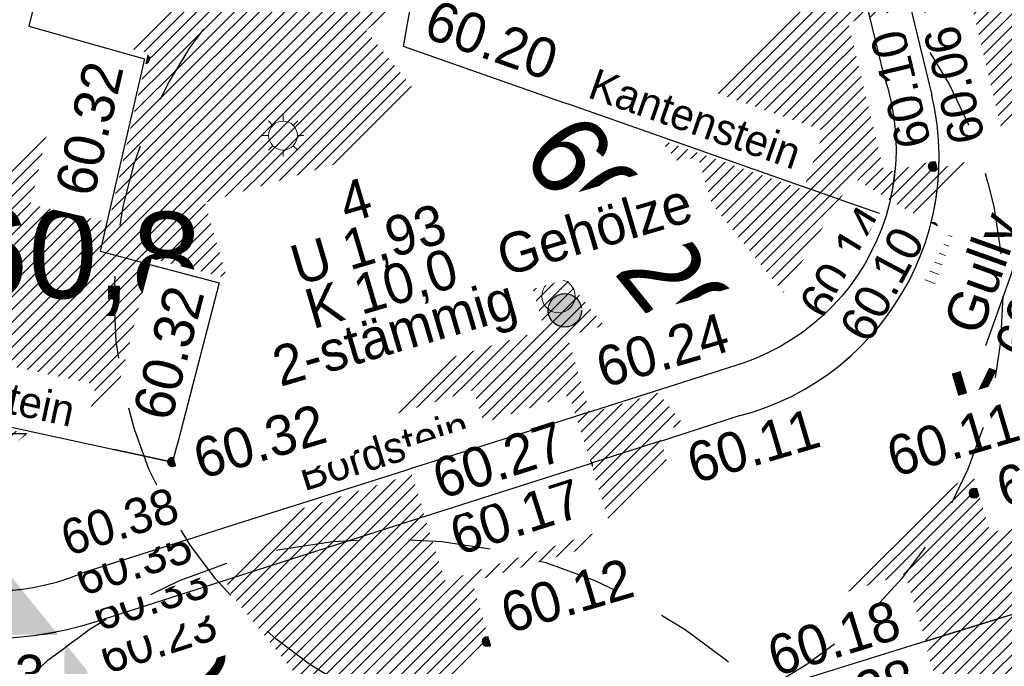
# Model space of a CAD drawing. Header units: millimetres. Extents: x 32365810 to 32368499, y 5620272 to 5622478.
# Tile 158 of 249: x 32366721 to 32366732, y 5620686 to 5620693. Entities that reach past the tile are written whole.
import ezdxf

# ---------------------------------------------------------------- set-up
doc = ezdxf.new("R2010")
doc.units = ezdxf.units.MM
for name, pattern in [('1000.100', [0]), ('1000.220', [1.5, 0.925, -0.575]), ('BAULINIE2', [7, 3.5, -1, 0.25, -1, 0.25, -1])]:
    doc.linetypes.add(name, pattern=pattern)
doc.layers.get('0').update_dxf_attribs({"color": 1, "linetype": 'CONTINUOUS'})
for name, color, linetype in [('_HB_Baumsatzung', 251, 'CONTINUOUS'), ('_HB_Koordinat_Kreuz', 7, 'CONTINUOUS'), ('_K_Höhen_ gemessen (NHN)', 251, 'CONTINUOUS'), ('_K_Topographie_ örtl. Aufnahme', 251, 'CONTINUOUS'), ('BAULINIE_B', 7, 'CONTINUOUS'), ('BAULINIE_FA', 1, 'CONTINUOUS'), ('BAULINIE_GL', 7, 'CONTINUOUS'), ('BESONDERE-VERKEHRSFLÄCHEN_FA', 40, 'CONTINUOUS'), ('KERNGEBIETE_FA', 42, 'CONTINUOUS'), ('UMGR_BESONDERE-VERKEHRSFLÄCHEN', 7, 'CONTINUOUS'), ('UMGR_KERNGEBIETE', 7, 'CONTINUOUS')]:
    doc.layers.add(name, color=color, linetype=linetype)
doc.layers.add('_HB_geplanteGeländehöhe_', color=5, linetype='CONTINUOUS', lineweight=30)
for name, color, linetype, transparency in [('Beschriftung Kanalbestand (AMT 66)', 7, 'CONTINUOUS', 0.75), ('Beschriftung Topographie', 7, 'CONTINUOUS', 0.75), ('Bäume_ gemessen', 7, 'CONTINUOUS', 0.75), ('Höhen_ gemessen (NHN)', 7, 'CONTINUOUS', 0.75), ('Höhentexte_ gemessen (NHN)', 7, 'CONTINUOUS', 0.75), ('Symbole Topographie', 7, 'CONTINUOUS', 0.75), ('Topographie_ örtl. Aufnahme', 7, 'CONTINUOUS', 0.75), ('weitere Entwässerungsleitungen', 7, 'CONTINUOUS', 0.75)]:
    doc.layers.add(name, color=color, linetype=linetype, transparency=transparency)
doc.styles.add('Arial', font='arial.ttf')
doc.styles.add('Baumdaten_ grün', font='GOTHIC.TTF')
doc.styles.add('Beschriftung Topographie_ blau', font='GOTHIC.TTF')
doc.styles.add('Höhe NHN_ gemessen_ blau', font='GOTHIC.TTF')
doc.styles.add('Höhe NHN_ gemessen_ schwarz', font='GOTHIC.TTF')
doc.styles.add('Kanal_ Höhe_ NHN (Deckel_Sohle)_ lila', font='GOTHIC.TTF')

# ---------------------------------------------------------------- blocks, each defined once
blk = doc.blocks.new('S1000.258')
at = {"lineweight": -2}
blk.add_hatch(color=0, dxfattribs=at).paths.add_polyline_path([(-0.5, -0.5), (-0.5, 0.5), (0.5, 0.5), (0.5, -0.5)], flags=0)
blk = doc.blocks.new('S1000.15')
at = {"color": 0, "lineweight": -2}
for p, q in [((-0.5, 0.05), (-0.485, 0.1)), ((0.495, 0.05), (-0.5, 0.05)), ((-0.5, -0.05), (-0.5, 0)), ((-0.5, 0), (0.5, 0)), ((-0.485, 0.1), (0.49, 0.1)), ((-0.475, 0.15), (-0.455, 0.2)), ((0.475, 0.15), (-0.475, 0.15)), ((-0.455, 0.2), (0.455, 0.2)), ((-0.43, 0.25), (-0.4, 0.3)), ((0.43, 0.25), (-0.43, 0.25)), ((-0.4, 0.3), (0.395, 0.3)), ((-0.355, 0.35), (-0.295, 0.4)), ((0.36, 0.35), (-0.355, 0.35)), ((-0.295, 0.4), (0.3, 0.4)), ((0.22, 0.45), (-0.215, 0.45)), ((0.3, 0.4), (0.22, 0.45)), ((0.395, 0.3), (0.36, 0.35)), ((0.455, 0.2), (0.43, 0.25)), ((0.49, 0.1), (0.475, 0.15)), ((0.5, 0), (0.495, 0.05)), ((0.495, -0.05), (-0.5, -0.05)), ((-0.475, -0.15), (-0.49, -0.1)), ((-0.49, -0.1), (0.485, -0.1)), ((0.475, -0.15), (-0.475, -0.15)), ((-0.43, -0.25), (-0.455, -0.2)), ((-0.455, -0.2), (0.46, -0.2)), ((0.425, -0.25), (-0.43, -0.25)), ((-0.355, -0.35), (-0.4, -0.3)), ((-0.4, -0.3), (0.395, -0.3)), ((0.345, -0.35), (-0.355, -0.35)), ((-0.205, -0.45), (-0.29, -0.4)), ((-0.29, -0.4), (0.285, -0.4)), ((0.2, -0.45), (-0.205, -0.45)), ((0.285, -0.4), (0.345, -0.35)), ((0.395, -0.3), (0.425, -0.25)), ((0.46, -0.2), (0.475, -0.15)), ((0.485, -0.1), (0.495, -0.05))]:
    blk.add_line(p, q, dxfattribs=at)
blk.add_circle((0, 0), 0.5, dxfattribs=at)
blk = doc.blocks.new('x')
at = {"layer": '_HB_geplanteGeländehöhe_', "linetype": 'ByBlock'}
for points in [[(32366248.4915, 5621987.0596), (32366249.4915, 5621988.0596)], [(32366248.4915, 5621988.0596), (32366249.4915, 5621987.0596)]]:
    blk.add_lwpolyline(points, dxfattribs=at)
blk = doc.blocks.new('S1000.265')
at = {"color": 0, "lineweight": -2}
blk.add_circle((0, 0), 0.5, dxfattribs=at)
blk = doc.blocks.new('S1000.461')
at = {"color": 0, "lineweight": -2}
for p, q in [((0, 0.345), (0, 0.5)), ((-0.245, 0.245), (-0.35, 0.35)), ((0.245, 0.245), (0.35, 0.35)), ((-0.345, 0), (-0.5, 0)), ((0.345, 0), (0.5, 0)), ((-0.245, -0.245), (-0.35, -0.35)), ((0, -0.345), (0, -0.5)), ((0.245, -0.245), (0.35, -0.35))]:
    blk.add_line(p, q, dxfattribs=at)
blk.add_circle((0, 0), 0.345, dxfattribs=at)
blk = doc.blocks.new('S1000.507', base_point=(0, -0.25))
at = {"color": 0, "lineweight": -2}
for p, q in [((-0.5, 0.25), (-0.3, 0.25)), ((-0.5, -0.25), (-0.5, 0.25)), ((-0.3, 0.25), (-0.1, 0.25)), ((-0.3, 0.25), (-0.3, -0.25)), ((-0.1, 0.25), (0.1, 0.25)), ((-0.1, 0.25), (-0.1, -0.25)), ((0.1, 0.25), (0.3, 0.25)), ((0.1, 0.25), (0.1, -0.25)), ((0.3, 0.25), (0.5, 0.25)), ((0.3, 0.25), (0.3, -0.25)), ((0.5, 0.25), (0.5, -0.25)), ((-0.3, -0.25), (-0.5, -0.25)), ((-0.1, -0.25), (-0.3, -0.25)), ((0.1, -0.25), (-0.1, -0.25)), ((0.3, -0.25), (0.1, -0.25)), ((0.5, -0.25), (0.3, -0.25))]:
    blk.add_line(p, q, dxfattribs=at)

msp = doc.modelspace()

# ---------------------------------------------------------------- hatches: boundary and pattern name
at = {"layer": 'BESONDERE-VERKEHRSFLÄCHEN_FA', "true_color": 0xffd24a}
h = msp.add_hatch(dxfattribs=at)
h.set_pattern_fill('AWS_VBZF', color=41, scale=0.5, style=0, pattern_type=2)
h.set_pattern_definition([(45, (503.2695, -1357.6963), (0, 7.0710678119), [5.2, -4.8]), (45, (503.128, -1357.6963), (0, 7.0710678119), [5.4, -4.6]), (45, (502.9867, -1357.6963), (0, 7.0710678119), [5.6, -4.4]), (45, (502.8453, -1357.6963), (0, 7.0710678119), [5.8, -4.2]), (45, (502.704, -1357.6963), (0, 7.0710678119), [6, -4]), (45, (502.5624, -1357.6963), (0, 7.0710678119), [6.2, -3.8]), (45, (502.421, -1357.6963), (0, 7.0710678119), [6.4, -3.6]), (45, (502.2796, -1357.6963), (0, 7.0710678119), [6.6, -3.4]), (45, (502.138, -1357.6963), (0, 7.0710678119), [6.8, -3.2]), (45, (501.9967, -1357.6963), (0, 7.0710678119), [7, -3]), (45, (501.8553, -1357.6963), (0, 7.0710678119), [7.2, -2.8]), (45, (501.714, -1357.6963), (0, 7.0710678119), [7.4, -2.6]), (45, (501.5725, -1357.6963), (0, 7.0710678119), [7.6, -2.4]), (45, (501.431, -1357.6963), (0, 7.0710678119), [7.8, -2.2]), (45, (501.2896, -1357.6963), (0, 7.0710678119), [8, -2]), (45, (501.148, -1357.6963), (0, 7.0710678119), [8.2, -1.8]), (45, (501.007, -1357.6963), (0, 7.0710678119), [8.4, -1.6]), (45, (500.8654, -1357.6963), (0, 7.0710678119), [8.6, -1.4]), (45, (500.724, -1357.6963), (0, 7.0710678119), [8.8, -1.2]), (45, (500.5825, -1357.6963), (0, 7.0710678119), [9, -1]), (45, (500.441, -1357.6963), (0, 7.0710678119), [9.2, -0.8]), (45, (500.2997, -1357.6963), (0, 7.0710678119), [9.4, -0.6]), (45, (500.1583, -1357.6963), (0, 7.0710678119), [9.6, -0.4]), (45, (500.017, -1357.6963), (7.0710678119, 0), [9.8, -0.2]), (45, (503.411, -1357.6963), (7.0710678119, 0), [5, -5]), (45, (499.8754, -1357.6963), (7.0710678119, 0), [10]), (45, (499.8754, -1353.171), (7.0710678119, 0), [3.6, -6.4]), (45, (499.8754, -1353.3123), (7.0710678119, 0), [3.8, -6.2]), (45, (499.8754, -1353.4537), (7.0710678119, 0), [4, -6]), (45, (499.8754, -1353.595), (7.0710678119, 0), [4.2, -5.8]), (45, (499.8754, -1353.7365), (7.0710678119, 0), [4.4, -5.6]), (45, (499.8754, -1353.878), (7.0710678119, 0), [4.6, -5.4]), (45, (499.8754, -1354.0194), (0, 7.0710678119), [4.8, -5.2]), (45, (499.8754, -1354.161), (7.0710678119, 0), [5, -5]), (45, (499.8754, -1352.605), (7.0710678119, 0), [2.8, -7.2]), (45, (499.8754, -1352.7466), (7.0710678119, 0), [3, -7]), (45, (499.8754, -1352.888), (7.0710678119, 0), [3.2, -6.8]), (45, (499.8754, -1353.0294), (7.0710678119, 0), [3.4, -6.6]), (45, (499.8754, -1351.191), (7.0710678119, 0), [0.8, -9.2]), (45, (499.8754, -1351.0495), (7.0710678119, 0), [0.6, -9.4]), (45, (499.8754, -1351.191), (7.0710678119, 0), [0.8, -9.2]), (45, (499.8754, -1351.3324), (7.0710678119, 0), [1, -9]), (45, (499.8754, -1351.474), (7.0710678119, 0), [1.2, -8.8]), (45, (499.8754, -1351.615), (7.0710678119, 0), [1.4, -8.6]), (45, (499.8754, -1351.7566), (7.0710678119, 0), [1.6, -8.4]), (45, (499.8754, -1352.0395), (7.0710678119, 0), [2, -8]), (45, (499.8754, -1352.181), (7.0710678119, 0), [2.2, -7.8]), (45, (499.8754, -1352.3223), (7.0710678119, 0), [2.4, -7.6]), (45, (499.8754, -1352.464), (7.0710678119, 0), [2.6, -7.4]), (45, (499.8754, -1351.898), (7.0710678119, 0), [1.8, -8.2]), (45, (499.8754, -1350.908), (7.0710678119, 0), [0.4, -9.6]), (45, (499.8754, -1350.7667), (0, 7.0710678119), [0.2, -9.8])])
h.paths.add_polyline_path([(32366719.822, 5620688.519), (32366731.141, 5620675.184), (32366714.38, 5620662.955), (32366717.806, 5620652.197), (32366724.425, 5620654.23), (32366743.458, 5620659.979), (32366743.725, 5620660.059), (32366743.171, 5620661.733), (32366730.043, 5620701.379), (32366716.085, 5620718.811), (32366713.246, 5620722.932), (32366709.467, 5620727.587), (32366703.425, 5620722.755), (32366707.124, 5620717.592), (32366707.748, 5620715.425), (32366708.884, 5620711.48), (32366711.265, 5620712.478)], flags=0)
at = {"layer": 'KERNGEBIETE_FA'}
msp.add_hatch(color=256, dxfattribs=at).paths.add_polyline_path([(32366705.267, 5620656.307), (32366714.38, 5620662.955), (32366731.141, 5620675.184), (32366719.822, 5620688.519), (32366711.265, 5620712.478), (32366708.884, 5620711.48), (32366707.748, 5620715.425), (32366707.124, 5620717.592), (32366703.474, 5620722.687), (32366703.425, 5620722.755), (32366709.467, 5620727.587), (32366713.246, 5620722.932), (32366716.085, 5620718.811), (32366730.043, 5620701.379), (32366743.171, 5620661.733), (32366767.913, 5620669.955), (32366773.881, 5620671.894), (32366779.86, 5620673.837), (32366785.793, 5620675.727), (32366799.353, 5620680.172), (32366795.233, 5620696.617), (32366793.466, 5620703.78), (32366791.885, 5620710.186), (32366791.82, 5620710.458), (32366791.328, 5620712.5), (32366791.327, 5620712.501), (32366782.882, 5620747.49), (32366782.33, 5620749.774), (32366779.279, 5620762.41), (32366774.371, 5620775.593), (32366766.33, 5620772.553), (32366764.579, 5620776.187), (32366756.702, 5620771.881), (32366748.389, 5620767.337), (32366745.667, 5620765.883), (32366742.576, 5620764.232), (32366735.266, 5620760.328), (32366720.118, 5620752.237), (32366714.041, 5620748.991), (32366709.901, 5620746.78), (32366711.231, 5620744.449), (32366709.678, 5620743.191), (32366707.114, 5620741.114), (32366705.598, 5620739.886), (32366701.909, 5620736.897), (32366695.975, 5620732.09), (32366692.104, 5620728.954), (32366687.066, 5620724.769), (32366682.406, 5620721.072), (32366679.916, 5620719.08), (32366678.887, 5620718.272), (32366674.395, 5620714.748), (32366668.389, 5620710.034), (32366659.344, 5620702.84), (32366658.967, 5620703.306), (32366649.894, 5620695.982), (32366654.864, 5620689.785), (32366667.729, 5620679.629), (32366671.86, 5620676.22), (32366674.951, 5620673.67), (32366678.012, 5620671.146), (32366681.071, 5620668.621), (32366688.766, 5620662.336), (32366693.205, 5620658.654), (32366697.04, 5620655.473), (32366698.424, 5620654.325), (32366700.229, 5620654.848)], flags=0)

# ---------------------------------------------------------------- linework, layer by layer
at = {"layer": '_HB_Koordinat_Kreuz'}
msp.add_lwpolyline([(32366720.809, 5620688.519), (32366719.822, 5620688.519), (32366719.822, 5620689.506)], dxfattribs=at)
at = {"layer": '_K_Topographie_ örtl. Aufnahme', "linetype": '1000.100'}
for p, q in [((32366724.775, 5620717.661), (32366730.857, 5620692.33)), ((32366728.733, 5620689.314), (32366721.294, 5620686.95)), ((32366728.7, 5620688.723), (32366721.466, 5620686.407)), ((32366719.717, 5620682.759), (32366735.832, 5620687.748))]:
    msp.add_line(p, q, dxfattribs=at)
for points in [[(32366730.341, 5620690.972), (32366724.913, 5620692.877), (32366725.18, 5620694.403), (32366724.058, 5620694.865), (32366724.84, 5620697.599), (32366723.552, 5620697.995), (32366724.167, 5620700.018), (32366723.027, 5620700.464), (32366723.653, 5620702.679), (32366722.408, 5620703.069), (32366723.032, 5620705.145), (32366721.341, 5620705.621), (32366722.404, 5620707.687), (32366721.069, 5620708.11), (32366721.803, 5620710.195), (32366720.422, 5620710.626), (32366721.184, 5620712.691), (32366719.799, 5620713.25), (32366720.588, 5620715.319), (32366719.379, 5620715.687), (32366720.075, 5620717.821), (32366724.508, 5620716.51)], [(32366724.276, 5620717.467), (32366724.508, 5620716.51), (32366727.828, 5620702.778), (32366730.318, 5620692.547)], [(32366709.637, 5620714.157), (32366715.294, 5620712.801), (32366714.941, 5620710.541), (32366716.319, 5620710.238), (32366715.745, 5620708.005), (32366717.084, 5620707.72), (32366716.594, 5620705.513), (32366717.894, 5620705.212), (32366717.386, 5620703.022), (32366718.736, 5620702.728), (32366718.213, 5620700.552), (32366719.613, 5620700.244), (32366719.039, 5620698.041), (32366720.376, 5620697.71), (32366719.839, 5620695.574), (32366721.239, 5620695.294), (32366720.698, 5620693.107), (32366722.002, 5620692.737), (32366721.501, 5620690.573), (32366722.841, 5620690.217), (32366722.317, 5620688.201), (32366717.686, 5620689.201), (32366710.109, 5620712.091)]]:
    msp.add_lwpolyline(points, dxfattribs=at)
for points in [[(32366728.733, 5620689.314, 0.239614), (32366730.341, 5620690.972, 0.158378), (32366730.318, 5620692.547)], [(32366728.7, 5620688.723, 0.266447), (32366730.829, 5620690.823, 0.127426), (32366730.857, 5620692.33)], [(32366717.404, 5620688.325, 0.176168), (32366718.41, 5620686.767, 0.127077), (32366719.663, 5620686.244, 0.110276), (32366721.466, 5620686.407)]]:
    msp.add_lwpolyline(points, format="xyb", dxfattribs=at)
msp.add_arc((32366720.314, 5620689.271), 2.519, 195.7109, 292.9146, dxfattribs=at)
at = {"layer": '_K_Topographie_ örtl. Aufnahme'}
for p in [(32366730.355, 5620692.293), (32366730.203, 5620691.021), (32366730.794, 5620690.835), (32366730.868, 5620690.848), (32366730.105, 5620690.436), (32366730.793, 5620686.188)]:
    msp.add_point(p, dxfattribs=at)
at = {"layer": 'BAULINIE_B', "linetype": 'BAULINIE2', "const_width": 0.4, "flags": 128}
msp.add_lwpolyline([(32366709.628, 5620727.706), (32366713.407, 5620723.052), (32366716.246, 5620718.93), (32366730.221, 5620701.476), (32366743.298, 5620661.986), (32366767.851, 5620670.145), (32366773.82, 5620672.084), (32366779.799, 5620674.027), (32366785.732, 5620675.917), (32366799.114, 5620680.304), (32366795.039, 5620696.568), (32366793.272, 5620703.732), (32366791.691, 5620710.138), (32366791.626, 5620710.411), (32366791.133, 5620712.453), (32366791.133, 5620712.454), (32366782.687, 5620747.443), (32366782.136, 5620749.727), (32366779.088, 5620762.351), (32366774.254, 5620775.334), (32366766.23, 5620772.301), (32366764.491, 5620775.91), (32366756.798, 5620771.705), (32366748.485, 5620767.161), (32366745.762, 5620765.706), (32366742.671, 5620764.055), (32366735.361, 5620760.151), (32366720.213, 5620752.06), (32366714.136, 5620748.814), (32366710.177, 5620746.7), (32366711.489, 5620744.4), (32366709.804, 5620743.035), (32366707.24, 5620740.958), (32366705.724, 5620739.73), (32366702.035, 5620736.741), (32366696.101, 5620731.934), (32366692.231, 5620728.799), (32366687.192, 5620724.613), (32366682.531, 5620720.915), (32366680.041, 5620718.923), (32366679.011, 5620718.114), (32366674.519, 5620714.59), (32366668.513, 5620709.877), (32366659.314, 5620702.56), (32366658.938, 5620703.025), (32366650.175, 5620695.951), (32366655.006, 5620689.928), (32366667.855, 5620679.784), (32366671.988, 5620676.374), (32366675.079, 5620673.824), (32366678.14, 5620671.3), (32366681.198, 5620668.775), (32366688.894, 5620662.49), (32366693.333, 5620658.808), (32366697.168, 5620655.627), (32366698.471, 5620654.546), (32366700.174, 5620655.04), (32366705.178, 5620656.489), (32366730.849, 5620675.218), (32366719.646, 5620688.418), (32366711.148, 5620712.212), (32366708.754, 5620711.209), (32366707.555, 5620715.37), (32366706.941, 5620717.504), (32366703.311, 5620722.571)], dxfattribs=at)
at = {"layer": 'BAULINIE_FA', "const_width": 0.9}
msp.add_lwpolyline([(32366650.526, 5620695.913), (32366655.183, 5620690.106), (32366668.012, 5620679.979), (32366672.147, 5620676.567), (32366675.238, 5620674.017), (32366678.299, 5620671.493), (32366681.357, 5620668.968), (32366689.052, 5620662.683), (32366693.493, 5620659), (32366697.328, 5620655.819), (32366698.528, 5620654.823), (32366700.104, 5620655.28), (32366705.066, 5620656.717), (32366730.484, 5620675.262), (32366719.426, 5620688.291), (32366711.001, 5620711.88)], dxfattribs=at)
at = {"layer": 'BAULINIE_GL'}
msp.add_lwpolyline([(32366649.894, 5620695.982), (32366654.864, 5620689.785), (32366667.729, 5620679.629), (32366671.86, 5620676.22), (32366674.951, 5620673.67), (32366678.012, 5620671.146), (32366681.071, 5620668.621), (32366688.766, 5620662.336), (32366693.205, 5620658.654), (32366697.04, 5620655.473), (32366698.424, 5620654.325), (32366700.229, 5620654.848), (32366705.267, 5620656.307), (32366731.141, 5620675.184), (32366719.822, 5620688.519), (32366711.265, 5620712.478)], dxfattribs=at)
at = {"layer": 'Topographie_ örtl. Aufnahme', "color": 142, "linetype": '1000.100', "lineweight": 25, "true_color": 0x0087cd}
for p, q in [((32366721.239, 5620695.294, 60.269), (32366720.698, 5620693.107, 60.248)), ((32366730.793, 5620686.188, 60.145), (32366731.811, 5620686.503, 60.156))]:
    msp.add_line(p, q, dxfattribs=at)
at = {"layer": 'Topographie_ örtl. Aufnahme', "color": 7, "true_color": 0xffffff}
for p in [(32366730.355, 5620692.293, 60.111), (32366730.794, 5620690.835, 60.093), (32366730.868, 5620690.848, 60.056)]:
    msp.add_point(p, dxfattribs=at)
at = {"layer": 'UMGR_BESONDERE-VERKEHRSFLÄCHEN'}
msp.add_lwpolyline([(32366719.822, 5620688.519), (32366731.141, 5620675.184), (32366714.38, 5620662.955), (32366717.806, 5620652.197), (32366724.425, 5620654.23), (32366743.458, 5620659.979), (32366743.725, 5620660.059), (32366743.171, 5620661.733), (32366730.043, 5620701.379), (32366716.085, 5620718.811), (32366713.246, 5620722.932), (32366709.467, 5620727.587), (32366703.425, 5620722.755), (32366707.124, 5620717.592), (32366707.748, 5620715.425), (32366708.884, 5620711.48), (32366711.265, 5620712.478)], close=True, dxfattribs=at)
at = {"layer": 'UMGR_KERNGEBIETE'}
msp.add_lwpolyline([(32366649.894, 5620695.982), (32366654.864, 5620689.785), (32366667.729, 5620679.629), (32366671.86, 5620676.22), (32366674.951, 5620673.67), (32366678.012, 5620671.146), (32366681.071, 5620668.621), (32366688.766, 5620662.336), (32366693.205, 5620658.654), (32366697.04, 5620655.473), (32366698.424, 5620654.325), (32366700.229, 5620654.848), (32366705.267, 5620656.307), (32366714.38, 5620662.955), (32366731.141, 5620675.184), (32366719.822, 5620688.519), (32366711.265, 5620712.478)], dxfattribs=at)

# ---------------------------------------------------------------- block references
at = {"layer": '_HB_geplanteGeländehöhe_', "color": 5, "linetype": 'ByBlock', "xscale": 2, "yscale": 2, "zscale": 2}
msp.add_blockref('x', (-32365778.162, -5623286.601), dxfattribs=at)
at = {"layer": '_K_Höhen_ gemessen (NHN)', "xscale": 0.1125, "yscale": 0.1125, "zscale": 0.1125}
for p in [(32366724.913, 5620692.877), (32366725.858, 5620686.181)]:
    msp.add_blockref('S1000.15', p, dxfattribs=at)
at = {"layer": '_K_Topographie_ örtl. Aufnahme', "xscale": 0.15000000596, "yscale": 0.15000000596, "zscale": 0.15000000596, "rotation": 74.427813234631}
msp.add_blockref('S1000.258', (32366730.829, 5620690.823), dxfattribs=at)
at = {"layer": 'Höhen_ gemessen (NHN)', "color": 7, "lineweight": 18, "xscale": 0.1125, "yscale": 0.1125, "zscale": 0.1125}
for p in [(32366724.913, 5620692.877, 60.199), (32366722.002, 5620692.737, 60.319), (32366731, 5620691.583, 60.059), (32366730.873, 5620691.527, 60.105), (32366730.768, 5620690.86, 60.142), (32366730.863, 5620690.845, 60.102), (32366722.841, 5620690.217, 60.32), (32366728.733, 5620689.314, 60.241), (32366730.936, 5620688.823, 60.108), (32366728.737, 5620688.756, 60.11), (32366722.317, 5620688.201, 60.315), (32366726.984, 5620688.169, 60.274), (32366727.008, 5620687.987, 60.167), (32366731.332, 5620687.851, 60.127), (32366720.977, 5620686.853, 60.378), (32366721.003, 5620686.776, 60.351), (32366721.175, 5620686.396, 60.33), (32366721.236, 5620686.292, 60.228), (32366725.858, 5620686.181, 60.122)]:
    msp.add_blockref('S1000.15', p, dxfattribs=at)
at = {"layer": 'Symbole Topographie', "color": 7, "lineweight": 18, "xscale": 0.47, "yscale": 0.47, "zscale": 0.47}
msp.add_blockref('S1000.461', (32366723.559, 5620691.874, 60.266), dxfattribs=at)
at = {"layer": 'Topographie_ örtl. Aufnahme', "color": 7, "lineweight": 18, "xscale": 0.15000000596, "yscale": 0.15000000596, "zscale": 0.15000000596, "rotation": 74.427813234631}
msp.add_blockref('S1000.258', (32366730.829, 5620690.823, 60.11), dxfattribs=at)
at = {"layer": 'weitere Entwässerungsleitungen', "color": 7, "lineweight": 18, "xscale": 0.5625, "yscale": 0.5625, "zscale": 0.5625, "rotation": 249.254475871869}
msp.add_blockref('S1000.507', (32366730.745, 5620690.565, 60.088), dxfattribs=at)

# ---------------------------------------------------------------- texts
at = {"layer": '_HB_geplanteGeländehöhe_', "color": 5, "linetype": 'ByBlock', "insert": (32366719.93, 5620691.072), "char_height": 1, "width": 5.6, "attachment_point": 1, "rotation": 358.5999, "style": 'Arial'}
msp.add_mtext('60,8', dxfattribs=at)

# ---------------------------------------------------------------- next in the draw order: texts
at = {"layer": '_K_Höhen_ gemessen (NHN)', "char_height": 0.9, "width": 6.48035, "attachment_point": 8, "rotation": 308.8633, "line_spacing_factor": 0.69, "style": 'Höhe NHN_ gemessen_ schwarz', "bg_fill": 2}
for s, insert in [('60.20', (32366727.151, 5620690.459)), ('60.24', (32366722.444, 5620685.199))]:
    msp.add_mtext(s, dxfattribs=dict(at, insert=insert))
at = {"layer": 'Beschriftung Topographie', "color": 142, "lineweight": 25, "true_color": 0x0087cd, "insert": (32366719.998, 5620689.026), "char_height": 0.35, "attachment_point": 5, "rotation": 347.8122, "line_spacing_factor": 0.69, "style": 'Beschriftung Topographie_ blau', "bg_fill": 2}
msp.add_mtext('Kantenstein', dxfattribs=at)

# ---------------------------------------------------------------- next in the draw order: hatches: boundary and pattern name
at = {"layer": '_HB_Baumsatzung', "linetype": 'ByBlock'}
msp.add_hatch(color=256, dxfattribs=at).paths.add_polyline_path([(32366726.916, 5620689.908, 1), (32366726.541, 5620689.908, 1)])

# ---------------------------------------------------------------- next in the draw order: linework, layer by layer
at = {"layer": '_HB_Baumsatzung', "linetype": '1000.220'}
for centre, radius in [((32366726.657, 5620690.068), 4.999), ((32366726.729, 5620689.908), 0.188), ((32366724.73, 5620681.342), 5.998)]:
    msp.add_circle(centre, radius, dxfattribs=at)

# ---------------------------------------------------------------- next in the draw order: block references
at = {"layer": 'Bäume_ gemessen', "color": 7, "lineweight": 18, "xscale": 0.375, "yscale": 0.375, "zscale": 0.375}
msp.add_blockref('S1000.265', (32366726.657, 5620690.068, 60.597), dxfattribs=at)

# ---------------------------------------------------------------- next in the draw order: texts
at = {"layer": 'Beschriftung Kanalbestand (AMT 66)', "color": 251, "lineweight": 25, "insert": (32366733.341, 5620689.443, 60.074), "char_height": 0.8, "attachment_point": 5, "rotation": 16.5125, "line_spacing_factor": 0.69, "style": 'Arial', "bg_fill": 2}
msp.add_mtext('KD 60.07', dxfattribs=at)
at = {"layer": 'Beschriftung Topographie', "color": 142, "lineweight": 25, "true_color": 0x0087cd, "attachment_point": 5, "line_spacing_factor": 0.69, "style": 'Beschriftung Topographie_ blau', "bg_fill": 2}
for s, insert, char_height, rotation in [('Kantenstein', (32366728.194, 5620692.061), 0.35, 340.6728), ('Gehölze', (32366727.062, 5620690.818), 0.45, 16.5119), ('Bordstein', (32366724.692, 5620688.329), 0.35, 17.2114)]:
    msp.add_mtext(s, dxfattribs=dict(at, insert=insert, char_height=char_height, rotation=rotation))
at = {"layer": 'Höhentexte_ gemessen (NHN)', "color": 142, "lineweight": 25, "true_color": 0x0087cd, "char_height": 0.45, "line_spacing_factor": 0.69, "style": 'Höhe NHN_ gemessen_ blau', "bg_fill": 2}
for s, insert, attachment_point, rotation in [('60.20', (32366725.118, 5620692.982, 60.175), 7, 340.6601), ('60.32', (32366721.775, 5620692.634, 60.295), 9, 76.9639), ('60.24', (32366728.612, 5620689.453, 60.217), 9, 16.4472), ('60.11', (32366728.784, 5620688.601, 60.086), 2, 16.4472), ('60.23', (32366719.37, 5620686.042), 1, 359.6172)]:
    msp.add_mtext(s, dxfattribs=dict(at, insert=insert, attachment_point=attachment_point, rotation=rotation))
at = {"layer": 'Höhentexte_ gemessen (NHN)', "color": 7, "lineweight": 25, "attachment_point": 8, "line_spacing_factor": 0.69, "style": 'Höhe NHN_ gemessen_ schwarz', "bg_fill": 2}
for s, insert, char_height, rotation in [('60.14', (32366730.037, 5620690.342, 60.118), 0.4, 58.683), ('60.18', (32366729.822, 5620686.001, 60.159), 0.45, 17.2035), ('60.23', (32366722.214, 5620686.011, 60.204), 0.4, 17.7523)]:
    msp.add_mtext(s, dxfattribs=dict(at, insert=insert, char_height=char_height, rotation=rotation))

# ---------------------------------------------------------------- next in the draw order: linework, layer by layer
at = {"layer": 'Topographie_ örtl. Aufnahme', "color": 142, "linetype": '1000.100', "lineweight": 25, "true_color": 0x0087cd}
for p, q in [((32366724.913, 5620692.877, 60.199), (32366725.18, 5620694.403, 60.167)), ((32366720.698, 5620693.107, 60.248), (32366722.002, 5620692.737, 60.319)), ((32366722.002, 5620692.737, 60.319), (32366721.501, 5620690.573, 60.286))]:
    msp.add_line(p, q, dxfattribs=at)

# ---------------------------------------------------------------- next in the draw order: texts
at = {"layer": 'Bäume_ gemessen', "color": 92, "lineweight": 25, "true_color": 0x00d200, "insert": (32366724.61, 5620690.339, 60.573), "char_height": 0.45, "attachment_point": 5, "rotation": 16.4449, "line_spacing_factor": 0.69, "style": 'Baumdaten_ grün', "bg_fill": 2}
msp.add_mtext('4\\PU 1,93\\PK 10,0\\P2-stämmig', dxfattribs=at)
at = {"layer": 'Höhentexte_ gemessen (NHN)', "color": 142, "lineweight": 25, "true_color": 0x0087cd, "insert": (32366722.574, 5620688.219, 60.291), "char_height": 0.45, "attachment_point": 4, "rotation": 16.4457, "line_spacing_factor": 0.69, "style": 'Höhe NHN_ gemessen_ blau', "bg_fill": 2}
msp.add_mtext('60.32', dxfattribs=at)
at = {"layer": 'Höhentexte_ gemessen (NHN)', "color": 7, "lineweight": 25, "attachment_point": 8, "line_spacing_factor": 0.69, "style": 'Höhe NHN_ gemessen_ schwarz', "bg_fill": 2}
for s, insert, char_height, rotation in [('60.17', (32366726.249, 5620687.371, 60.143), 0.45, 17.7523), ('60.33', (32366722.126, 5620686.492, 60.306), 0.4, 17.7523), ('60.28', (32366730.005, 5620685.347, 60.26), 0.45, 17.2035)]:
    msp.add_mtext(s, dxfattribs=dict(at, insert=insert, char_height=char_height, rotation=rotation))
at = {"layer": 'weitere Entwässerungsleitungen', "color": 200, "lineweight": 25, "true_color": 0xd600ff, "insert": (32366731.717, 5620690.223, 60.064), "char_height": 0.45, "attachment_point": 5, "rotation": 70.3652, "line_spacing_factor": 0.69, "style": 'Kanal_ Höhe_ NHN (Deckel_Sohle)_ lila', "bg_fill": 2}
msp.add_mtext('\\SGully/60.09;', dxfattribs=at)

# ---------------------------------------------------------------- next in the draw order: linework, layer by layer
at = {"layer": 'Topographie_ örtl. Aufnahme', "color": 142, "linetype": '1000.100', "lineweight": 25, "true_color": 0x0087cd}
for p, q in [((32366730.341, 5620690.972, 60.164), (32366730.203, 5620691.021, 60.165)), ((32366719.717, 5620682.759, 60.22), (32366730.793, 5620686.188, 60.145))]:
    msp.add_line(p, q, dxfattribs=at)
msp.add_polyline3d([(32366721.466, 5620686.407, 60.203), (32366721.291, 5620686.355, 60.205), (32366721.114, 5620686.311, 60.208), (32366720.935, 5620686.275, 60.21), (32366720.755, 5620686.247, 60.213), (32366720.573, 5620686.226, 60.215), (32366720.391, 5620686.214, 60.217), (32366720.209, 5620686.209, 60.22), (32366720.026, 5620686.213, 60.222), (32366719.844, 5620686.225, 60.225), (32366719.663, 5620686.244, 60.227)], dxfattribs=at)

# ---------------------------------------------------------------- next in the draw order: texts
at = {"layer": 'Höhentexte_ gemessen (NHN)', "color": 7, "lineweight": 25, "attachment_point": 8, "line_spacing_factor": 0.69, "style": 'Höhe NHN_ gemessen_ schwarz', "bg_fill": 2}
for s, insert, char_height, rotation in [('60.10', (32366730.709, 5620692.442, 60.081), 0.4, 103.5022), ('60.10', (32366730.475, 5620690.105, 60.078), 0.4, 61.6705), ('60.11', (32366731.16, 5620688.237, 60.084), 0.45, 16.5125), ('60.27', (32366726.054, 5620688.004, 60.25), 0.45, 17.7523), ('60.35', (32366721.938, 5620686.887, 60.327), 0.4, 17.6295)]:
    msp.add_mtext(s, dxfattribs=dict(at, insert=insert, char_height=char_height, rotation=rotation))
at = {"layer": 'Höhentexte_ gemessen (NHN)', "color": 142, "lineweight": 25, "true_color": 0x0087cd, "char_height": 0.45, "line_spacing_factor": 0.69, "style": 'Höhe NHN_ gemessen_ blau', "bg_fill": 2}
for s, insert, attachment_point, rotation in [('60.32', (32366722.684, 5620690.1, 60.296), 9, 75.4286), ('60.12', (32366726.097, 5620686.263, 60.122), 7, 16.5119)]:
    msp.add_mtext(s, dxfattribs=dict(at, insert=insert, attachment_point=attachment_point, rotation=rotation))

# ---------------------------------------------------------------- next in the draw order: linework, layer by layer
at = {"layer": 'Topographie_ örtl. Aufnahme', "color": 142, "linetype": '1000.100', "lineweight": 25, "true_color": 0x0087cd}
for p, q in [((32366727.828, 5620702.778, 60.034), (32366730.318, 5620692.547, 60.101)), ((32366730.203, 5620691.021, 60.165), (32366724.913, 5620692.877, 60.199)), ((32366721.501, 5620690.573, 60.286), (32366722.841, 5620690.217, 60.32)), ((32366722.841, 5620690.217, 60.32), (32366722.317, 5620688.201, 60.315)), ((32366717.736, 5620689.19, 60.262), (32366722.317, 5620688.201, 60.315))]:
    msp.add_line(p, q, dxfattribs=at)
for points in [[(32366730.318, 5620692.547, 60.101), (32366730.361, 5620692.408, 60.107), (32366730.396, 5620692.266, 60.112), (32366730.423, 5620692.123, 60.118), (32366730.442, 5620691.979, 60.124), (32366730.452, 5620691.834, 60.13), (32366730.454, 5620691.688, 60.135), (32366730.448, 5620691.543, 60.141), (32366730.434, 5620691.398, 60.147), (32366730.411, 5620691.254, 60.153), (32366730.38, 5620691.112, 60.158), (32366730.341, 5620690.972, 60.164)], [(32366730.341, 5620690.972, 60.164), (32366730.294, 5620690.833, 60.166), (32366730.238, 5620690.697, 60.169), (32366730.175, 5620690.565, 60.171), (32366730.105, 5620690.436, 60.173)], [(32366728.7, 5620688.723, 60.114), (32366728.85, 5620688.767, 60.114), (32366728.998, 5620688.818, 60.114), (32366729.142, 5620688.878, 60.113), (32366729.284, 5620688.944, 60.113), (32366729.422, 5620689.018, 60.113), (32366729.556, 5620689.099, 60.113), (32366729.685, 5620689.187, 60.113), (32366729.81, 5620689.281, 60.112), (32366729.93, 5620689.382, 60.112), (32366730.044, 5620689.489, 60.112), (32366730.153, 5620689.602, 60.112), (32366730.255, 5620689.72, 60.112), (32366730.352, 5620689.844, 60.111), (32366730.441, 5620689.972, 60.111), (32366730.524, 5620690.105, 60.111), (32366730.6, 5620690.241, 60.111), (32366730.669, 5620690.382, 60.111), (32366730.73, 5620690.526, 60.11), (32366730.784, 5620690.673, 60.11), (32366730.829, 5620690.823, 60.11)], [(32366730.105, 5620690.436, 60.173), (32366730.025, 5620690.308, 60.179), (32366729.937, 5620690.185, 60.184), (32366729.843, 5620690.068, 60.19), (32366729.741, 5620689.956, 60.196), (32366729.633, 5620689.851, 60.201), (32366729.519, 5620689.752, 60.207), (32366729.4, 5620689.66, 60.213), (32366729.275, 5620689.575, 60.218), (32366729.145, 5620689.498, 60.224), (32366729.012, 5620689.429, 60.23), (32366728.874, 5620689.367, 60.235), (32366728.733, 5620689.314, 60.241)], [(32366719.086, 5620687.071, 60.351), (32366719.213, 5620687.005, 60.35), (32366719.343, 5620686.946, 60.349), (32366719.477, 5620686.895, 60.348), (32366719.613, 5620686.851, 60.347), (32366719.752, 5620686.815, 60.347), (32366719.892, 5620686.787, 60.346), (32366720.034, 5620686.767, 60.345), (32366720.176, 5620686.755, 60.344), (32366720.319, 5620686.752, 60.343), (32366720.462, 5620686.756, 60.342), (32366720.605, 5620686.769, 60.341), (32366720.747, 5620686.789, 60.34), (32366720.887, 5620686.818, 60.34), (32366721.025, 5620686.854, 60.339), (32366721.161, 5620686.899, 60.338), (32366721.294, 5620686.95, 60.337)]]:
    msp.add_polyline3d(points, dxfattribs=at)

# ---------------------------------------------------------------- next in the draw order: texts
at = {"layer": 'Höhentexte_ gemessen (NHN)', "color": 7, "lineweight": 25, "attachment_point": 8, "line_spacing_factor": 0.69, "style": 'Höhe NHN_ gemessen_ schwarz', "bg_fill": 2}
for s, insert, char_height, rotation in [('60.06', (32366731.308, 5620692.49, 60.035), 0.4, 103.5022), ('60.13', (32366732.392, 5620687.889, 60.103), 0.45, 16.5125), ('60.38', (32366721.782, 5620687.337, 60.354), 0.4, 17.6295)]:
    msp.add_mtext(s, dxfattribs=dict(at, insert=insert, char_height=char_height, rotation=rotation))

# ---------------------------------------------------------------- next in the draw order: linework, layer by layer
at = {"layer": 'Bäume_ gemessen', "color": 92, "linetype": '1000.220', "lineweight": 25, "true_color": 0x00d200}
for centre, radius in [((32366726.657, 5620690.068, 60.597), 4.999), ((32366724.73, 5620681.342, 62.827), 5.998)]:
    msp.add_circle(centre, radius, dxfattribs=at)
at = {"layer": 'Topographie_ örtl. Aufnahme', "color": 142, "linetype": '1000.100', "lineweight": 25, "true_color": 0x0087cd}
for p, q in [((32366724.754, 5620717.565, 59.888), (32366730.857, 5620692.33, 60.036)), ((32366728.733, 5620689.314, 60.241), (32366721.294, 5620686.95, 60.337)), ((32366728.7, 5620688.723, 60.114), (32366721.466, 5620686.407, 60.203))]:
    msp.add_line(p, q, dxfattribs=at)
msp.add_polyline3d([(32366730.829, 5620690.823, 60.11), (32366730.87, 5620690.987, 60.102), (32366730.902, 5620691.153, 60.094), (32366730.924, 5620691.321, 60.085), (32366730.936, 5620691.49, 60.077), (32366730.94, 5620691.659, 60.069), (32366730.933, 5620691.828, 60.061), (32366730.917, 5620691.997, 60.052), (32366730.892, 5620692.164, 60.044), (32366730.857, 5620692.33, 60.036)], dxfattribs=at)

doc.saveas('drawing.dxf')
